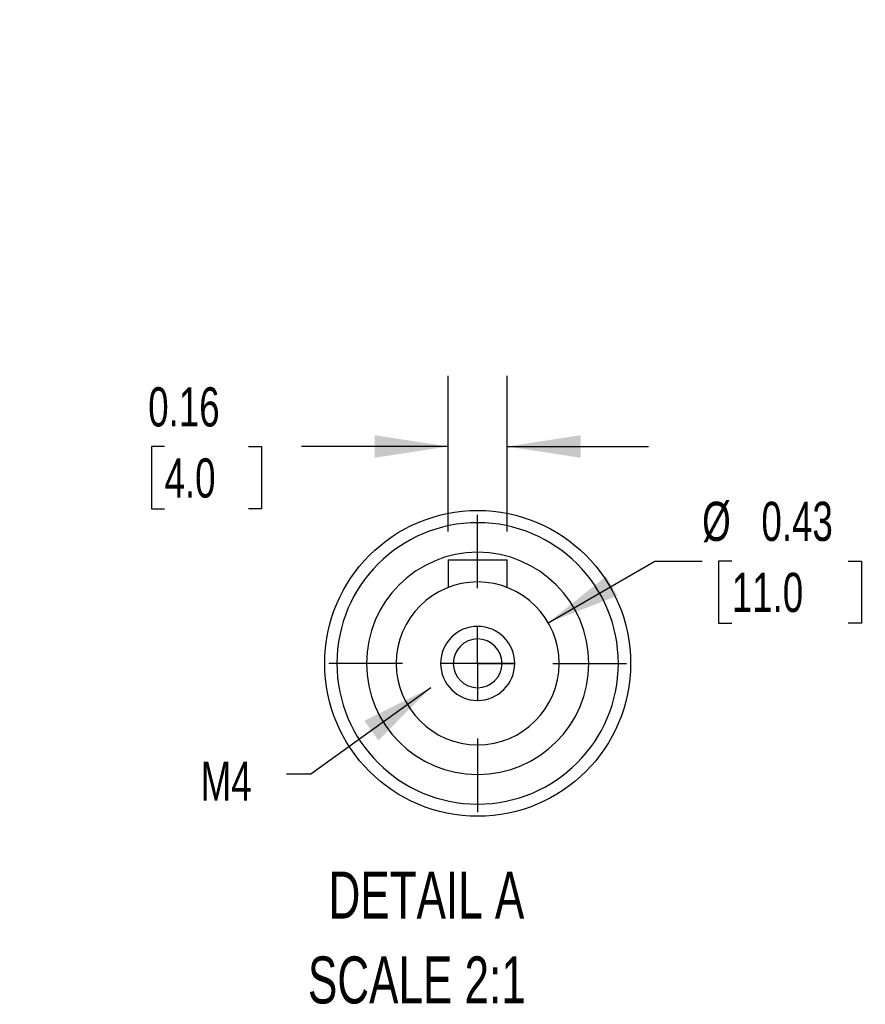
# Model space of a CAD drawing. Header units: inches. Extents: x 0 to 33, y 0 to 25.5.
# Tile 7 of 18: x 15.8 to 20.3, y 6.9 to 12.2. Entities that reach past the tile are written whole.
import ezdxf

# ---------------------------------------------------------------- set-up
doc = ezdxf.new("R2010")
doc.units = ezdxf.units.IN
doc.header["$LTSCALE"] = 3
doc.header["$MEASUREMENT"] = 0
doc.linetypes.add('CENTERX2', pattern=[0.8, 0.5, -0.1, 0.1, -0.1])
doc.layers.add('CENTER', color=40, linetype='CENTERX2')
doc.layers.add('SLD-DEFPOINTS', color=7, linetype='Continuous')
doc.layers.add('DIMENSIONS', color=140, linetype='Continuous', lineweight=25)
doc.layers.add('TEXT', color=140, linetype='Continuous', lineweight=25)
doc.styles.add('SLDTEXTSTYLE0', font='TXT', dxfattribs={"width": 0.7})
doc.styles.add('SLDTEXTSTYLE2', font='TXT', dxfattribs={"width": 0.628571})
doc.dimstyles.new('SLDDIMSTYLE3', dxfattribs={"dimtxt": 0.18, "dimasz": 0.39, "dimexe": 0, "dimexo": 0.0625, "dimgap": 0, "dimtad": 0, "dimtih": 1, "dimtoh": 1, "dimdec": 0, "dimrnd": 1e-09, "dimzin": 0, "dimdsep": 46, "dimtxsty": 'Standard', "dimsah": 1, "dimcen": 0.09, "dimadec": 0, "dimazin": 0, "dimtfac": 0.39, "dimtdec": 0, "dimtofl": 0, "dimtmove": 0, "dimatfit": 3, "dimfxl": 0, "dimfrac": 2, "dimtolj": 1, "dimtzin": 0, "dimarcsym": 0})
doc.dimstyles.new('SLDDIMSTYLE8', dxfattribs={"dimtxt": 0.208333, "dimasz": 0.39, "dimexe": 0, "dimexo": 0.0625, "dimgap": 0.052083, "dimtad": 0, "dimtih": 1, "dimtoh": 1, "dimlfac": 0.5, "dimrnd": 1e-09, "dimdsep": 46, "dimtxsty": 'SLDTEXTSTYLE0', "dimsah": 1, "dimcen": 0.09, "dimadec": 0, "dimazin": 2, "dimtfac": 1, "dimtmove": 0, "dimatfit": 0, "dimfxl": 0, "dimfrac": 2, "dimtolj": 1, "dimtzin": 12, "dimarcsym": 0})
doc.dimstyles.new('SLDDIMSTYLE9', dxfattribs={"dimtxt": 0.208333, "dimasz": 0.39, "dimexe": 0, "dimexo": 0.0625, "dimgap": 0.052083, "dimtad": 0, "dimtih": 1, "dimtoh": 1, "dimlfac": 0.5, "dimrnd": 1e-09, "dimdsep": 46, "dimtxsty": 'SLDTEXTSTYLE0', "dimsah": 1, "dimcen": 0, "dimadec": 0, "dimazin": 2, "dimtfac": 1, "dimtofl": 0, "dimtmove": 0, "dimatfit": 3, "dimfxl": 0, "dimfrac": 2, "dimtolj": 1, "dimtzin": 12, "dimarcsym": 0})

# ---------------------------------------------------------------- blocks, each defined once
blk = doc.blocks.new('SW_NOTE_0')
at = {"layer": 'TEXT', "color": 0, "linetype": 'CENTERX2', "lineweight": 18, "char_height": 0.25, "attachment_point": 1, "style": 'SLDTEXTSTYLE0'}
for s, insert in [('DETAIL A', (0.1094, 0.3223)), ('SCALE 2:1', (0, -0.1292))]:
    blk.add_mtext(s, dxfattribs=dict(at, insert=insert))
blk = doc.blocks.new('_D_25')
at = {"layer": 'DIMENSIONS'}
for p, q in [((18.0426, 9.4559), (18.0426, 10.2829)), ((18.3575, 9.4559), (18.3575, 10.2829)), ((16.5356, 9.9075), (16.4656, 9.9075)), ((16.4656, 9.9075), (16.4656, 9.5762)), ((16.9815, 9.9075), (17.0515, 9.9075)), ((17.0515, 9.9075), (17.0515, 9.5762)), ((18.0426, 9.9079), (17.2638, 9.9079)), ((18.3575, 9.9079), (19.1075, 9.9079)), ((16.4656, 9.5762), (16.5356, 9.5762)), ((17.0515, 9.5762), (16.9815, 9.5762))]:
    blk.add_line(p, q, dxfattribs=at)
for points in [[(18.0426, 9.9079), (17.6526, 9.9679), (17.6526, 9.8479)], [(18.3575, 9.9079), (18.7475, 9.8479), (18.7475, 9.9679)]]:
    blk.add_solid(points, dxfattribs=at)
at = {"layer": 'DIMENSIONS', "char_height": 0.20833, "attachment_point": 1, "style": 'SLDTEXTSTYLE0'}
for s, insert in [('0.16', (16.4489, 10.2227)), ('4.0', (16.5356, 9.8447))]:
    blk.add_mtext(s, dxfattribs=dict(at, insert=insert))
blk = doc.blocks.new('_D_26')
at = {"layer": 'DIMENSIONS'}
for p, q in [((18.5751, 8.9712), (19.1427, 9.299)), ((19.1427, 9.299), (19.3936, 9.299)), ((19.551, 9.299), (19.481, 9.299)), ((19.481, 9.299), (19.481, 8.9677)), ((20.1702, 9.299), (20.2402, 9.299)), ((20.2402, 9.299), (20.2402, 8.9677)), ((19.481, 8.9677), (19.551, 8.9677)), ((20.2402, 8.9677), (20.1702, 8.9677))]:
    blk.add_line(p, q, dxfattribs=at)
blk.add_solid([(18.5751, 8.9712), (18.9428, 9.1143), (18.8828, 9.2182)], dxfattribs=at)
at = {"layer": 'DIMENSIONS', "char_height": 0.20833, "attachment_point": 1, "style": 'SLDTEXTSTYLE0'}
for s, insert in [('%%c', (19.3936, 9.6142)), ('0.43', (19.7084, 9.6142)), ('11.0', (19.551, 9.2362))]:
    blk.add_mtext(s, dxfattribs=dict(at, insert=insert))
blk = doc.blocks.new('SW_CENTERMARKSYMBOL_6')
at = {"layer": 'CENTER', "color": 0}
for p, q in [((0, 0.4), (0, 0.7906)), ((0, 0), (0, 0.2)), ((-0.4, 0), (-0.7906, 0)), ((0, 0), (-0.2, 0)), ((0, 0), (0.2, 0)), ((0, 0), (0, -0.2)), ((0.4, 0), (0.7906, 0)), ((0, -0.4), (0, -0.7906))]:
    blk.add_line(p, q, dxfattribs=at)

msp = doc.modelspace()

# ---------------------------------------------------------------- linework, layer by layer
for p, q in [((18.0426, 9.3059), (18.0426, 9.1581)), ((18.0426, 9.3059), (18.2, 9.3059)), ((18.2, 9.3059), (18.3575, 9.3059)), ((18.2, 9.1878), (18.2, 9.3059)), ((18.3575, 9.1581), (18.3575, 9.3059)), ((18.0701, 8.7547), (18.0032, 8.7547)), ((18.2, 8.7547), (18.0701, 8.7547)), ((18.33, 8.7547), (18.2, 8.7547)), ((18.3969, 8.7547), (18.33, 8.7547))]:
    msp.add_line(p, q)
for radius, start, end in [(0.748, 0, 180), (0.5906, 360, 180), (0.4331, 0, 180), (0.1969, 360, 180), (0.1299, 0, 180), (0.748, 180, 360), (0.5906, 180, 360), (0.4331, 180, 0), (0.1969, 180, 0), (0.1299, 180, 0)]:
    msp.add_arc((18.2, 8.7547), radius, start, end)
at = {"layer": 'SLD-DEFPOINTS'}
msp.add_circle((18.2, 8.7547), 0.8131, dxfattribs=at)

# ---------------------------------------------------------------- block references
at = {"layer": 'CENTER'}
msp.add_blockref('SW_CENTERMARKSYMBOL_6', (18.2, 8.7547), dxfattribs=at)
at = {"layer": 'TEXT', "linetype": 'CENTERX2', "lineweight": 18}
msp.add_blockref('SW_NOTE_0', (17.298, 7.3257), dxfattribs=at)

# ---------------------------------------------------------------- texts
at = {"layer": 'TEXT', "linetype": 'CENTERX2', "lineweight": 18, "attachment_point": 1}
for s, insert, char_height, style in [('4 X 4 X 18 KEY', (14.3034, 12.174), 0.208333, 'SLDTEXTSTYLE2'), ('M4', (16.7277, 8.233), 0.20833, 'SLDTEXTSTYLE0')]:
    msp.add_mtext(s, dxfattribs=dict(at, insert=insert, char_height=char_height, style=style))

# ---------------------------------------------------------------- dimensions: what is measured, and where the dimension line sits
at = {"layer": 'DIMENSIONS'}
dim = msp.add_linear_dim(base=(18.3575, 9.9079), p1=(18.0426, 9.3059), p2=(18.3575, 9.3059), dimstyle='SLDDIMSTYLE8', dxfattribs=at)
dim.commit()
dim.dimension.update_dxf_attribs({"geometry": '_D_25', "text_midpoint": (16.7585, 9.9079), "dimtype": 160})
dim = msp.add_diameter_dim_2p(p1=(17.825, 8.5382), p2=(18.5751, 8.9712), dimstyle='SLDDIMSTYLE9', dxfattribs=at)
dim.commit()
dim.dimension.update_dxf_attribs({"geometry": '_D_26', "text_midpoint": (19.8606, 9.299), "dimtype": 163})

# ---------------------------------------------------------------- leaders
at = {"layer": 'TEXT', "linetype": 'CENTERX2', "lineweight": 18}
msp.add_leader([(17.9513, 8.6256), (17.3124, 8.1651), (17.1842, 8.1651)], dimstyle='SLDDIMSTYLE3', dxfattribs=at)

doc.saveas('drawing.dxf')
